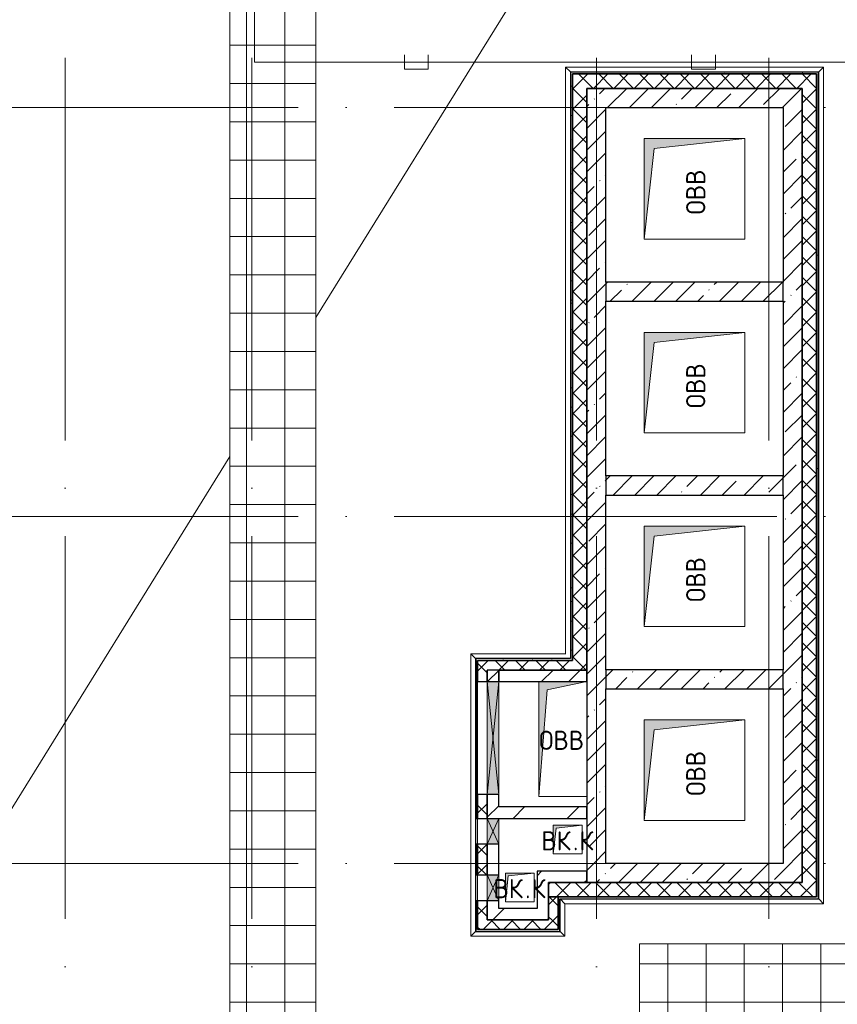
# Model space of a CAD drawing. Header units: millimetres. Extents: x -30540 to 143646, y -11730 to 123410.
# Tile 63 of 114: x 88831 to 97372, y 13978 to 24268. Entities that reach past the tile are written whole.
import ezdxf

# ---------------------------------------------------------------- set-up
doc = ezdxf.new("R2010")
doc.units = ezdxf.units.MM
doc.linetypes.add('ADSK_Линия сетки', pattern=[5000, 4000, -500, 0, -500])
for name, color, linetype, lineweight in [('A-____-NOTE-TEXT', 7, 'Continuous', 18), ('A-GENM-____-OTLN', 7, 'Continuous', 18), ('A-GLAZ-____-MCUT', 7, 'Continuous', 9), ('A-GLAZ-____-OTLN', 7, 'Continuous', 18), ('A-ROOF-____-OTLN', 7, 'Continuous', 18), ('A-ROOF-____-PATT', 7, 'Continuous', 18), ('A-WALL-____-MCUT', 7, 'Continuous', 40), ('A-WALL-____-OTLN', 7, 'Continuous', 18), ('A-WALL-____-PATT', 7, 'Continuous', 40), ('I-WALL-____-MCUT', 7, 'Continuous', 40), ('I-WALL-____-OTLN', 7, 'Continuous', 18), ('M-EQPM-____-OTLN', 7, 'Continuous', 18), ('S-GRID-____-OTLN', 7, 'Continuous', 9)]:
    doc.layers.add(name, color=color, linetype=linetype, lineweight=lineweight)
doc.layers.add('A-DETL-____-OTLN', color=7, linetype='Continuous', lineweight=9, true_color=0x00a600)
doc.styles.add('GOST Common', font='GOST_Common.ttf', dxfattribs={"height": 200})
pattern_1 = [(45, (0, 0), (-228.0985, 228.0985), []), (45, (228.1, 0), (-228.0985, 228.0985), [403.225, -80.645, 6.706, -73.939])]
pattern_2 = [(45, (0, 0), (-106.06602, 106.06602), []), (135, (0, 0), (-106.06602, -106.06602), [])]
pattern_3 = [(45, (0, 0), (-424.264, 424.264), []), (45, (0, 282.8), (-424.264, 424.264), [])]
pattern_4 = [(0, (0, 0), (0, 400), []), (90, (0, 0), (-400, 2e-14), [])]
pattern_5 = [(0, (0, 0), (406.4, 101.6), [6.706, -298.094, 6.706, -298.094, -1625.6]), (0, (0, 0), (406.4, 101.6), [-609.6, 6.706, -602.894, 6.706, -298.094, -711.2]), (0, (0, 0), (406.4, 101.6), [-1524, 6.706, -196.494, 6.706, -501.294]), (120, (152.4, 50.8), (-291.18818, 301.15272), [6.706, -298.094, 6.706, -298.094, -1625.6]), (120, (152.4, 50.8), (-291.18818, 301.15272), [-609.6, 6.706, -602.894, 6.706, -298.094, -711.2]), (120, (152.4, 50.8), (-291.18818, 301.15272), [-1524, 6.706, -196.494, 6.706, -501.294]), (240, (203.2, 254), (-115.21182, -402.75272), [6.706, -298.094, 6.706, -298.094, -1625.6]), (240, (203.2, 254), (-115.21182, -402.75272), [-609.6, 6.706, -602.894, 6.706, -298.094, -711.2]), (240, (203.2, 254), (-115.21182, -402.75272), [-1524, 6.706, -196.494, 6.706, -501.294])]

# ---------------------------------------------------------------- blocks, each defined once
blk = doc.blocks.new('АР_Отверстие прямоугольное - ОВВ-6393720-Кровля')
at = {"layer": 'A-GLAZ-____-OTLN', "lineweight": 13, "true_color": 0xf9f9f9}
blk.add_hatch(color=7, dxfattribs=at).paths.add_polyline_path([(-465, -60), (715, -60), (715, 60), (-465, 60), (-465, 29)])
at = {"layer": 'A-GLAZ-____-MCUT', "color": 254, "lineweight": 15, "true_color": 0xcccccc}
for p, q in [((-465, 60), (-465, -60)), ((715, 60), (715, -60))]:
    blk.add_line(p, q, dxfattribs=at)
at = {"layer": 'A-GLAZ-____-OTLN', "color": 254, "lineweight": 5, "true_color": 0xcccccc}
for p, q in [((715, 60), (-465, -60)), ((-465, 60), (715, -60))]:
    blk.add_line(p, q, dxfattribs=at)
at = {"layer": 'A-GLAZ-____-OTLN', "color": 254, "lineweight": 13, "true_color": 0xcccccc}
for p, q in [((715, 60), (-465, 60)), ((-465, 60), (-465, -60)), ((715, -60), (715, 60)), ((-465, -60), (715, -60))]:
    blk.add_line(p, q, dxfattribs=at)
blk = doc.blocks.new('_GM_Dt-St-D_Фартук гнутый из оцинкованной стали_Пристенный_Тип 1__c-верхняя кромка с отгибом_ - ФС-1_3_50х70У100-1_5_t__RAL7016-6272292-Кровля')
at = {"layer": 'A-GENM-____-OTLN', "color": 254, "lineweight": 13, "true_color": 0xcccccc}
for p, q in [((0, 50), (8743, 50)), ((50, 0), (0, 50)), ((50, 0), (8693, 0)), ((50, 0), (50, -1)), ((8743, 50), (8693, 0)), ((8693, -1), (8693, 0))]:
    blk.add_line(p, q, dxfattribs=at)
blk = doc.blocks.new('_GM_Dt-St-D_Фартук гнутый из оцинкованной стали_Пристенный_Тип 1__c-верхняя кромка с отгибом_ - ФС-1_3_50х70У100-1_5_t__RAL7016-6849572-Кровля')
at = {"layer": 'A-GENM-____-OTLN', "color": 254, "lineweight": 13, "true_color": 0xcccccc}
for p, q in [((50, 1.5), (50, 0)), ((2903, 0), (50, 0)), ((2903, 0), (2903, 1.5)), ((2903, 0), (2953, -50)), ((0, -50), (50, 0)), ((2953, -50), (0, -50))]:
    blk.add_line(p, q, dxfattribs=at)
blk = doc.blocks.new('_GM_Dt-St-D_Фартук гнутый из оцинкованной стали_Пристенный_Тип 1__c-верхняя кромка с отгибом_ - ФС-1_3_50х70У100-1_5_t__RAL7016-6261184-Кровля')
at = {"layer": 'A-GENM-____-OTLN', "color": 254, "lineweight": 13, "true_color": 0xcccccc}
for p, q in [((0, -50), (50, 0)), ((50, 1.5), (50, 0)), ((933, 0), (50, 0)), ((933, 0), (933, 1.5)), ((933, 0), (983, -50)), ((983, -50), (0, -50))]:
    blk.add_line(p, q, dxfattribs=at)
blk = doc.blocks.new('_GM_Dt-St-D_Фартук гнутый из оцинкованной стали_Пристенный_Тип 1__c-верхняя кромка с отгибом_ - ФС-1_3_50х70У100-1_5_t__RAL7016-6850136-Кровля')
at = {"layer": 'A-GENM-____-OTLN', "color": 254, "lineweight": 13, "true_color": 0xcccccc}
for p, q in [((0, 1.5), (0, 0)), ((2699.999999, 0), (0, 0)), ((50, -50), (0, 0)), ((2699.999999, 0), (2699.999999, 1.5)), ((2699.999999, 0), (2749.999999, -50)), ((2749.999999, -50), (50, -50))]:
    blk.add_line(p, q, dxfattribs=at)
blk = doc.blocks.new('_GM_Dt-St-D_Фартук гнутый из оцинкованной стали_Пристенный_Тип 1__c-верхняя кромка с отгибом_ - ФС-1_3_50х70У100-1_5_t__RAL7016-6850130-Кровля')
at = {"layer": 'A-GENM-____-OTLN', "color": 254, "lineweight": 13, "true_color": 0xcccccc}
for p, q in [((0, 0), (50, 50)), ((0, 0), (340, 0)), ((0, 0), (0, -1)), ((50, 50), (390, 50)), ((390, 50), (340, 0)), ((340, -1), (340, 0))]:
    blk.add_line(p, q, dxfattribs=at)
blk = doc.blocks.new('_GM_Dt-St-D_Фартук гнутый из оцинкованной стали_Пристенный_Тип 1__c-верхняя кромка с отгибом_ - ФС-1_3_50х70У100-1_5_t__RAL7016-6272289-Кровля')
at = {"layer": 'A-GENM-____-OTLN', "color": 254, "lineweight": 13, "true_color": 0xcccccc}
for p, q in [((0, 50), (2693, 50)), ((52, 0), (2642, 0))]:
    blk.add_line(p, q, dxfattribs=at)
blk = doc.blocks.new('_GM_Dt-St-D_Фартук гнутый из оцинкованной стали_Пристенный_Тип 1__c-верхняя кромка с отгибом_ - ФС-1_3_50х70У100-1_5_t__RAL7016-6272210-Кровля')
at = {"layer": 'A-GENM-____-OTLN', "color": 254, "lineweight": 13, "true_color": 0xcccccc}
for p, q in [((0, -50), (50, 0)), ((50, 1), (50, 0)), ((6182, 0), (50, 0)), ((6132, -50), (0, -50))]:
    blk.add_line(p, q, dxfattribs=at)
blk = doc.blocks.new('_GM_Dt-St-D_Фартук гнутый из оцинкованной стали_Пристенный_Тип 1__c-верхняя кромка с отгибом_ - ФС-1_3_50х70У100-1_5_t__RAL7016-6850215-Кровля')
at = {"layer": 'A-GENM-____-OTLN', "color": 254, "lineweight": 13, "true_color": 0xcccccc}
for p, q in [((0, 50), (991, 50)), ((50, 0), (0, 50)), ((50, 0), (1041, 0)), ((50, 0), (50, -1))]:
    blk.add_line(p, q, dxfattribs=at)
blk = doc.blocks.new('АР_Отверстие прямоугольное1 - ВК-6638639-Кровля')
at = {"layer": 'A-GLAZ-____-OTLN', "lineweight": 13, "true_color": 0xf9f9f9}
blk.add_hatch(color=7, dxfattribs=at).paths.add_polyline_path([(-10, -60), (260, -60), (260, 60), (-10, 60)])
at = {"layer": 'A-GLAZ-____-MCUT', "color": 254, "lineweight": 15, "true_color": 0xcccccc}
for p, q in [((-10, 60), (-10, -60)), ((260, 60), (260, -60))]:
    blk.add_line(p, q, dxfattribs=at)
at = {"layer": 'A-GLAZ-____-OTLN', "color": 254, "lineweight": 5, "true_color": 0xcccccc}
for p, q in [((260, 60), (-10, -60)), ((-10, 60), (260, -60))]:
    blk.add_line(p, q, dxfattribs=at)
at = {"layer": 'A-GLAZ-____-OTLN', "color": 254, "lineweight": 13, "true_color": 0xcccccc}
for p, q in [((260, 60), (-10, 60)), ((-10, 60), (-10, -60)), ((260, -60), (260, 60)), ((-10, -60), (260, -60))]:
    blk.add_line(p, q, dxfattribs=at)
blk = doc.blocks.new('АР_Канал вертикальный прямоугольный - ВК_К-5757486-Кровля')
at = {"layer": 'M-EQPM-____-OTLN', "lineweight": 13, "true_color": 0xe2e2e2}
blk.add_hatch(color=254, dxfattribs=at).paths.add_polyline_path([(-150, -150), (-120, 120), (130, 150), (-150, 150), (-150, -108)])
at = {"layer": 'M-EQPM-____-OTLN', "color": 253, "lineweight": 13, "true_color": 0xaaaaaa}
for p, q in [((150, 150), (-150, 150)), ((-150, 150), (-150, -150)), ((150, 150), (-150, 150)), ((-150, 150), (-150, -150)), ((-150, -150), (-150, 150)), ((-150, 150), (150, 150)), ((-150, -150), (-120, 120)), ((-150, -150), (-120, 120)), ((-120, 120), (150, 150)), ((-120, 120), (150, 150)), ((150, -150), (150, 150)), ((150, 150), (150, -150)), ((-150, -150), (150, -150)), ((150, -150), (-150, -150))]:
    blk.add_line(p, q, dxfattribs=at)
blk = doc.blocks.new('АР_Канал вертикальный прямоугольный - ВК_К-5750316-Кровля')
at = {"layer": 'M-EQPM-____-OTLN', "lineweight": 13, "true_color": 0xe2e2e2}
blk.add_hatch(color=254, dxfattribs=at).paths.add_polyline_path([(-150, -150), (-120, 120), (150, 150), (-150, 150)])
at = {"layer": 'M-EQPM-____-OTLN', "color": 253, "lineweight": 13, "true_color": 0xaaaaaa}
for p, q in [((150, 150), (-150, 150)), ((-150, 150), (-150, -150)), ((150, 150), (-150, 150)), ((-150, 150), (-150, -150)), ((-150, -150), (-150, 150)), ((-150, 150), (150, 150)), ((-150, -150), (-120, 120)), ((-150, -150), (-120, 120)), ((-120, 120), (150, 150)), ((-120, 120), (150, 150)), ((150, -150), (150, 150)), ((150, 150), (150, -150)), ((-150, -150), (150, -150)), ((150, -150), (-150, -150))]:
    blk.add_line(p, q, dxfattribs=at)
blk = doc.blocks.new('АР_Канал вертикальный прямоугольный - ОВВ-3187012-Кровля')
at = {"layer": 'M-EQPM-____-OTLN', "lineweight": 13, "true_color": 0xe2e2e2}
blk.add_hatch(color=254, dxfattribs=at).paths.add_polyline_path([(-250, -600), (-165, 515), (250, 600), (-250, 600), (-250, 342)])
at = {"layer": 'M-EQPM-____-OTLN', "color": 253, "lineweight": 13, "true_color": 0xaaaaaa}
for p, q in [((250, 600), (-250, 600)), ((-250, 600), (-250, -600)), ((250, 600), (-250, 600)), ((-250, 600), (-250, -600)), ((-250, -600), (-250, 600)), ((-250, 600), (250, 600)), ((-250, -600), (-165, 515)), ((-250, -600), (-165, 515)), ((-165, 515), (250, 600)), ((-165, 515), (250, 600)), ((250, -600), (250, 600)), ((250, 600), (250, -600)), ((-250, -600), (250, -600)), ((250, -600), (-250, -600))]:
    blk.add_line(p, q, dxfattribs=at)
blk = doc.blocks.new('АР_Канал вертикальный прямоугольный1 - ОВВ-6958475-Кровля')
at = {"layer": 'M-EQPM-____-OTLN', "lineweight": 13, "true_color": 0xe2e2e2}
blk.add_hatch(color=254, dxfattribs=at).paths.add_polyline_path([(525, -525), (-420, -420), (-525, 525), (-525, -525)])
at = {"layer": 'M-EQPM-____-OTLN', "color": 253, "lineweight": 13, "true_color": 0xaaaaaa}
for p, q in [((-525, 525), (-420, -420)), ((-525, 525), (-420, -420)), ((-525, -525), (-525, 525)), ((-525, 525), (525, 525)), ((-525, -525), (-525, 525)), ((525, 525), (-525, 525)), ((-525, 525), (-525, -525)), ((525, 525), (525, -525)), ((525, -525), (525, 525)), ((-420, -420), (525, -525)), ((-420, -420), (525, -525)), ((525, -525), (-525, -525)), ((525, -525), (-525, -525)), ((-525, -525), (525, -525))]:
    blk.add_line(p, q, dxfattribs=at)
blk = doc.blocks.new('Наметкина 10_РД_АР_К4_отсоединено_rvt-1-Кровля')
at = {"layer": 'A-ROOF-____-PATT', "lineweight": 5, "true_color": 0xe4e4e4}
h = blk.add_hatch(dxfattribs=at)
h.set_pattern_fill('FP_22', color=254, style=0, pattern_type=2)
h.set_pattern_definition(pattern_4)
h.paths.add_polyline_path([(103145, 12250), (104045, 12250), (104045, 19755), (106355, 19755), (106355, 29125), (103559, 29125), (103559, 36525), (102659, 36525), (102659, 28225), (105457, 28225), (105455, 26225), (99314, 26225), (99314, 30947), (100276, 30947), (100276, 36525), (99376, 36525), (99376, 31775), (98177, 31775), (98177, 28705), (98125, 28755), (98125, 28635), (97585, 28635), (97585, 27487), (98177, 27487), (98177, 25305), (103455, 25305), (103455, 23720), (105455, 23720), (105455, 20655), (97955, 20655), (97955, 14610), (95305, 14610), (95305, 12250), (96205, 12250), (96205, 13710), (98855, 13710), (98855, 19755), (98935, 19755), (98935, 19775), (99775, 19775), (99775, 19755), (103145, 19755), (103145, 17984)])
h = blk.add_hatch(dxfattribs=at)
h.set_pattern_fill('FP_22', color=254, style=0, pattern_type=2)
h.set_pattern_definition(pattern_4)
h.paths.add_polyline_path([(91925, 12250), (91925, 30540), (91025, 30540), (91025, 12250)])
at = {"layer": 'A-WALL-____-PATT', "lineweight": 5, "true_color": 0xcccccc}
h = blk.add_hatch(dxfattribs=at)
h.set_pattern_fill('FP_24', color=254, style=0, pattern_type=2)
h.set_pattern_definition(pattern_5)
h.paths.add_polyline_path([(97155, 23700), (97175, 23700), (97175, 23720), (94585, 23720), (94585, 23700), (95208, 23700)])
h = blk.add_hatch(dxfattribs=at)
h.set_pattern_fill('FP_24', color=254, style=0, pattern_type=2)
h.set_pattern_definition(pattern_5)
h.paths.add_polyline_path([(94605, 17590), (94605, 23700), (94585, 23700), (94585, 17590)])
h = blk.add_hatch(dxfattribs=at)
h.set_pattern_fill('FP_21', color=254, style=0, pattern_type=2)
h.set_pattern_definition(pattern_2)
h.paths.add_polyline_path([(94605, 17570), (94755, 17570), (94755, 23700), (94605, 23700), (94605, 17984)])
h = blk.add_hatch(dxfattribs=at)
h.set_pattern_fill('FP_21', color=254, style=0, pattern_type=2)
h.set_pattern_definition(pattern_2)
h.paths.add_polyline_path([(97005, 23550), (97155, 23550), (97155, 23700), (94755, 23700), (94755, 23550), (95208, 23550)])
h = blk.add_hatch(dxfattribs=at)
h.set_pattern_fill('FP_24', color=254, style=0, pattern_type=2)
h.set_pattern_definition(pattern_5)
h.paths.add_polyline_path([(97155, 15080), (97175, 15080), (97175, 23700), (97155, 23700), (97155, 15092)])
h = blk.add_hatch(dxfattribs=at)
h.set_pattern_fill('FP_19', color=254, style=0, pattern_type=2)
h.set_pattern_definition(pattern_1)
h.paths.add_polyline_path([(96805, 23350), (97005, 23350), (97005, 23550), (94755, 23550), (94755, 23350), (95208, 23350)])
h = blk.add_hatch(dxfattribs=at)
h.set_pattern_fill('FP_21', color=254, style=0, pattern_type=2)
h.set_pattern_definition(pattern_2)
h.paths.add_polyline_path([(97155, 15100), (97155, 23550), (97005, 23550), (97005, 15100)])
h = blk.add_hatch(dxfattribs=at)
h.set_pattern_fill('FP_19', color=254, style=0, pattern_type=2)
h.set_pattern_definition(pattern_1)
h.paths.add_polyline_path([(94755, 15450), (94955, 15450), (94955, 23350), (94755, 23350), (94755, 16538)])
h = blk.add_hatch(dxfattribs=at)
h.set_pattern_fill('FP_19', color=254, style=0, pattern_type=2)
h.set_pattern_definition(pattern_1)
h.paths.add_polyline_path([(97005, 15250), (97005, 23350), (96805, 23350), (96805, 15250)])
h = blk.add_hatch(dxfattribs=at)
h.set_pattern_fill('FP_19', color=254, style=0, pattern_type=2)
h.set_pattern_definition(pattern_1)
h.paths.add_polyline_path([(94955, 21325), (96805, 21325), (96805, 21525), (94955, 21525)])
h = blk.add_hatch(dxfattribs=at)
h.set_pattern_fill('FP_19', color=254, style=0, pattern_type=2)
h.set_pattern_definition(pattern_1)
h.paths.add_polyline_path([(96805, 19300), (96805, 19500), (94955, 19500), (94955, 19300)])
h = blk.add_hatch(dxfattribs=at)
h.set_pattern_fill('FP_24', color=254, style=0, pattern_type=2)
h.set_pattern_definition(pattern_5)
h.paths.add_polyline_path([(93615, 17570), (94605, 17570), (94605, 17590), (93595, 17590), (93595, 17570)])
h = blk.add_hatch(dxfattribs=at)
h.set_pattern_fill('FP_24', color=254, style=0, pattern_type=2)
h.set_pattern_definition(pattern_5)
h.paths.add_polyline_path([(93615, 14760), (93615, 15060), (93595, 15060), (93595, 14760)])
h.paths.add_polyline_path([(93615, 15330), (93615, 15650), (93595, 15650), (93595, 15330)])
h.paths.add_polyline_path([(93595, 15920), (93615, 15920), (93615, 17570), (93595, 17570), (93595, 16538)])
h = blk.add_hatch(dxfattribs=at)
h.set_pattern_fill('FP_21', color=254, style=0, pattern_type=2)
h.set_pattern_definition(pattern_2)
h.paths.add_polyline_path([(93715, 14760), (93715, 15060), (93615, 15060), (93615, 14760)])
h.paths.add_polyline_path([(93715, 15330), (93715, 15650), (93615, 15650), (93615, 15330)])
h.paths.add_polyline_path([(93715, 15920), (93715, 16170), (93615, 16170), (93615, 15920)])
h.paths.add_polyline_path([(93715, 17350), (93715, 17570), (93615, 17570), (93615, 17350)])
h = blk.add_hatch(dxfattribs=at)
h.set_pattern_fill('FP_21', color=254, style=0, pattern_type=2)
h.set_pattern_definition(pattern_2)
h.paths.add_polyline_path([(93835, 17470), (94755, 17470), (94755, 17570), (93715, 17570), (93715, 17470)])
h = blk.add_hatch(dxfattribs=at)
h.set_pattern_fill('FP_20', color=254, style=0, pattern_type=2)
h.set_pattern_definition(pattern_3)
h.paths.add_polyline_path([(93835, 15920), (93835, 16170), (93715, 16170), (93715, 15920)])
h.paths.add_polyline_path([(93835, 17350), (93835, 17470), (93715, 17470), (93715, 17350)])
h = blk.add_hatch(dxfattribs=at)
h.set_pattern_fill('FP_20', color=254, style=0, pattern_type=2)
h.set_pattern_definition(pattern_3)
h.paths.add_polyline_path([(94340, 17350), (94755, 17350), (94755, 17470), (93835, 17470), (93835, 17350), (94255, 17350)])
h = blk.add_hatch(dxfattribs=at)
h.set_pattern_fill('FP_19', color=254, style=0, pattern_type=2)
h.set_pattern_definition(pattern_1)
h.paths.add_polyline_path([(94955, 17275), (96805, 17275), (96805, 17475), (94955, 17475)])
h = blk.add_hatch(dxfattribs=at)
h.set_pattern_fill('FP_20', color=254, style=0, pattern_type=2)
h.set_pattern_definition(pattern_3)
h.paths.add_polyline_path([(94755, 15920), (94755, 16040), (93835, 16040), (93835, 15920), (94186, 15920)])
h = blk.add_hatch(dxfattribs=at)
h.set_pattern_fill('FP_20', color=254, style=0, pattern_type=2)
h.set_pattern_definition(pattern_3)
h.paths.add_polyline_path([(93835, 14860), (93835, 15060), (93715, 15060), (93715, 14860)])
h.paths.add_polyline_path([(93835, 15330), (93835, 15650), (93715, 15650), (93715, 15330)])
h = blk.add_hatch(dxfattribs=at)
h.set_pattern_fill('FP_19', color=254, style=0, pattern_type=2)
h.set_pattern_definition(pattern_1)
h.paths.add_polyline_path([(96805, 15250), (96805, 15450), (94755, 15450), (94755, 15250), (95208, 15250)])
h = blk.add_hatch(dxfattribs=at)
h.set_pattern_fill('FP_20', color=254, style=0, pattern_type=2)
h.set_pattern_definition(pattern_3)
h.paths.add_polyline_path([(94235, 14860), (94355, 14860), (94355, 15370), (94235, 15370), (94235, 14980)])
h = blk.add_hatch(dxfattribs=at)
h.set_pattern_fill('FP_20', color=254, style=0, pattern_type=2)
h.set_pattern_definition(pattern_3)
h.paths.add_polyline_path([(94755, 15250), (94755, 15370), (94355, 15370), (94355, 15250)])
h = blk.add_hatch(dxfattribs=at)
h.set_pattern_fill('FP_21', color=254, style=0, pattern_type=2)
h.set_pattern_definition(pattern_2)
h.paths.add_polyline_path([(94755, 15100), (94755, 15250), (94355, 15250), (94355, 15100)])
h = blk.add_hatch(dxfattribs=at)
h.set_pattern_fill('FP_21', color=254, style=0, pattern_type=2)
h.set_pattern_definition(pattern_2)
h.paths.add_polyline_path([(97005, 15100), (97005, 15250), (94755, 15250), (94755, 15100), (95208, 15100)])
h = blk.add_hatch(dxfattribs=at)
h.set_pattern_fill('FP_21', color=254, style=0, pattern_type=2)
h.set_pattern_definition(pattern_2)
h.paths.add_polyline_path([(94455, 14860), (94455, 15100), (94355, 15100), (94355, 14860)])
h = blk.add_hatch(dxfattribs=at)
h.set_pattern_fill('FP_24', color=254, style=0, pattern_type=2)
h.set_pattern_definition(pattern_5)
h.paths.add_polyline_path([(97155, 15080), (97155, 15100), (94605, 15100), (94605, 15080), (95208, 15080)])
h = blk.add_hatch(dxfattribs=at)
h.set_pattern_fill('FP_20', color=254, style=0, pattern_type=2)
h.set_pattern_definition(pattern_3)
h.paths.add_polyline_path([(94235, 14860), (94235, 14980), (93835, 14980), (93835, 14860), (94186, 14860)])
h = blk.add_hatch(dxfattribs=at)
h.set_pattern_fill('FP_21', color=254, style=0, pattern_type=2)
h.set_pattern_definition(pattern_2)
h.paths.add_polyline_path([(94455, 14760), (94455, 14860), (93715, 14860), (93715, 14760), (94186, 14760)])
at = {"layer": 'A-ROOF-____-OTLN', "color": 254, "lineweight": 13, "true_color": 0xcccccc}
for p, q in [((91025, 30540), (91025, 12250)), ((91925, 12250), (91925, 30540)), ((91925, 21154), (94005, 24510)), ((86705, 12730), (91025, 19701)), ((97955, 14610), (95305, 14610)), ((95305, 14610), (95305, 12250))]:
    blk.add_line(p, q, dxfattribs=at)
at = {"layer": 'A-WALL-____-MCUT', "color": 254, "lineweight": 30, "true_color": 0xcccccc}
for p, q in [((97175, 23720), (94585, 23720)), ((94585, 23720), (94585, 23700)), ((94585, 23700), (94585, 17590)), ((94605, 23700), (97155, 23700)), ((94605, 17590), (94605, 23700)), ((94755, 23700), (94605, 23700)), ((94605, 23700), (94605, 17570)), ((97155, 23700), (94755, 23700)), ((97155, 23550), (97155, 23700)), ((97155, 23700), (97155, 15100)), ((97175, 23700), (97175, 23720)), ((97175, 15080), (97175, 23700)), ((97005, 23550), (94755, 23550)), ((94755, 23550), (94755, 23350)), ((94755, 23550), (97005, 23550)), ((94755, 17570), (94755, 23550)), ((97005, 23350), (97005, 23550)), ((97005, 23550), (97005, 15250)), ((97155, 15100), (97155, 23550)), ((94755, 23350), (94755, 15450)), ((94955, 23350), (96805, 23350)), ((94955, 21525), (94955, 23350)), ((96805, 23350), (96805, 21525)), ((97005, 15250), (97005, 23350)), ((96805, 21525), (94955, 21525)), ((94955, 21525), (94955, 21325)), ((96805, 21325), (96805, 21525)), ((94955, 19500), (94955, 21325)), ((94955, 21325), (96805, 21325)), ((96805, 21325), (96805, 19500)), ((96805, 19500), (94955, 19500)), ((94955, 19500), (94955, 19300)), ((96805, 19300), (96805, 19500)), ((94955, 17475), (94955, 19300)), ((94955, 19300), (96805, 19300)), ((96805, 19300), (96805, 17475)), ((94585, 17590), (93595, 17590)), ((93595, 17590), (93595, 17570)), ((93595, 17570), (93595, 15920)), ((93615, 17570), (93615, 17350)), ((93715, 17570), (93615, 17570)), ((93615, 17570), (94605, 17570)), ((93615, 15920), (93615, 17570)), ((94605, 17570), (93715, 17570)), ((94605, 17570), (94605, 17590)), ((94755, 17470), (94755, 17570)), ((93715, 17350), (93715, 17470)), ((93835, 17470), (93715, 17470)), ((93835, 17470), (94755, 17470)), ((96805, 17475), (94955, 17475)), ((94955, 17475), (94955, 17275)), ((96805, 17275), (96805, 17475)), ((93615, 17350), (93715, 17350)), ((94955, 15450), (94955, 17275)), ((94955, 17275), (96805, 17275)), ((96805, 17275), (96805, 15450)), ((93615, 16170), (93615, 15920)), ((93715, 16170), (93615, 16170)), ((93715, 15920), (93715, 16170)), ((93595, 15920), (93615, 15920)), ((93615, 15920), (93715, 15920)), ((93595, 15650), (93595, 15330)), ((93615, 15650), (93595, 15650)), ((93615, 15650), (93615, 15330)), ((93715, 15650), (93615, 15650)), ((93615, 15330), (93615, 15650)), ((93715, 15330), (93715, 15650)), ((94755, 15450), (94755, 15250)), ((96805, 15450), (94955, 15450)), ((93595, 15330), (93615, 15330)), ((93615, 15330), (93715, 15330)), ((94755, 15250), (94355, 15250)), ((94355, 15250), (94355, 15100)), ((94755, 15250), (96805, 15250)), ((97005, 15250), (94755, 15250)), ((96805, 15250), (97005, 15250)), ((93595, 15060), (93595, 14760)), ((93615, 15060), (93595, 15060)), ((93615, 15060), (93615, 14760)), ((93715, 15060), (93615, 15060)), ((93615, 14760), (93615, 15060)), ((93715, 14860), (93715, 15060)), ((94355, 15100), (94355, 14860)), ((94455, 15100), (94355, 15100)), ((94355, 15100), (94755, 15100)), ((94455, 15100), (94455, 14760)), ((94475, 15100), (94455, 15100)), ((94455, 14860), (94455, 15100)), ((94605, 15100), (94475, 15100)), ((94475, 14760), (94475, 15080)), ((94475, 15080), (94605, 15080)), ((97155, 15100), (94605, 15100)), ((94605, 15080), (97155, 15080)), ((94755, 15100), (97005, 15100)), ((97005, 15100), (97155, 15100)), ((97155, 15080), (97175, 15080)), ((94355, 14860), (93715, 14860)), ((94455, 14760), (94455, 14860)), ((93595, 14760), (93595, 14740)), ((93595, 14740), (94475, 14740)), ((93615, 14760), (93715, 14760)), ((94455, 14760), (93615, 14760)), ((93715, 14760), (94455, 14760)), ((94475, 14740), (94475, 14760))]:
    blk.add_line(p, q, dxfattribs=at)
at = {"layer": 'A-WALL-____-OTLN', "color": 254, "lineweight": 13, "true_color": 0xcccccc}
for p, q in [((93715, 17350), (93615, 17350)), ((93715, 17350), (93715, 16170)), ((93715, 16170), (93615, 16170)), ((93595, 15650), (93595, 15920)), ((93715, 15920), (93615, 15920)), ((93615, 15920), (93615, 15650)), ((93715, 15920), (93715, 15650)), ((93615, 15650), (93715, 15650)), ((93595, 15060), (93595, 15330)), ((93715, 15330), (93615, 15330)), ((93615, 15330), (93615, 15060)), ((93715, 15330), (93715, 15060)), ((93615, 15060), (93715, 15060))]:
    blk.add_line(p, q, dxfattribs=at)
at = {"layer": 'I-WALL-____-MCUT', "color": 254, "lineweight": 30, "true_color": 0xcccccc}
for p, q in [((93715, 17470), (93715, 17350)), ((93835, 17350), (93835, 17470)), ((94755, 17470), (93835, 17470)), ((93835, 17470), (93835, 17350)), ((94755, 17350), (94755, 17470)), ((93715, 17350), (93835, 17350)), ((93835, 17350), (94755, 17350)), ((93715, 16170), (93715, 15920)), ((93835, 16170), (93715, 16170)), ((93835, 16040), (93835, 16170)), ((94755, 16040), (93835, 16040)), ((94755, 15920), (94755, 16040)), ((93715, 15920), (93835, 15920)), ((93835, 15920), (94755, 15920)), ((93715, 15650), (93715, 15330)), ((93835, 15650), (93715, 15650)), ((93835, 15330), (93835, 15650)), ((94235, 15370), (94235, 14980)), ((94355, 15370), (94235, 15370)), ((94755, 15370), (94355, 15370)), ((94755, 15250), (94755, 15370)), ((93715, 15330), (93835, 15330)), ((94355, 14860), (94355, 15250)), ((94355, 15250), (94755, 15250)), ((93715, 15060), (93715, 14860)), ((93835, 15060), (93715, 15060)), ((93835, 14980), (93835, 15060)), ((94235, 14980), (93835, 14980)), ((93715, 14860), (93835, 14860)), ((93835, 14860), (94235, 14860)), ((94235, 14860), (94355, 14860))]:
    blk.add_line(p, q, dxfattribs=at)
at = {"layer": 'I-WALL-____-OTLN', "color": 254, "lineweight": 13, "true_color": 0xcccccc}
for p, q in [((93715, 16170), (93715, 17350)), ((93835, 17350), (93715, 17350)), ((93835, 17350), (93835, 16170)), ((93715, 16170), (93835, 16170)), ((93715, 15650), (93715, 15920)), ((93715, 15920), (93835, 15920)), ((93835, 15920), (93835, 15650)), ((93715, 15060), (93715, 15330)), ((93835, 15330), (93835, 15060)), ((93715, 15060), (93835, 15060))]:
    blk.add_line(p, q, dxfattribs=at)
at = {"layer": 'A-GENM-____-OTLN', "color": 254, "lineweight": 13, "true_color": 0xcccccc}
for name, p in [('_GM_Dt-St-D_Фартук гнутый из оцинкованной стали_Пристенный_Тип 1__c-верхняя кромка с отгибом_ - ФС-1_3_50х70У100-1_5_t__RAL7016-6272289-Кровля', (94534, 23722)), ('_GM_Dt-St-D_Фартук гнутый из оцинкованной стали_Пристенный_Тип 1__c-верхняя кромка с отгибом_ - ФС-1_3_50х70У100-1_5_t__RAL7016-6850215-Кровля', (93544, 17592)), ('_GM_Dt-St-D_Фартук гнутый из оцинкованной стали_Пристенный_Тип 1__c-верхняя кромка с отгибом_ - ФС-1_3_50х70У100-1_5_t__RAL7016-6850136-Кровля', (94477, 15079)), ('_GM_Dt-St-D_Фартук гнутый из оцинкованной стали_Пристенный_Тип 1__c-верхняя кромка с отгибом_ - ФС-1_3_50х70У100-1_5_t__RAL7016-6261184-Кровля', (93544, 14739))]:
    blk.add_blockref(name, p, dxfattribs=at)
for name, p, rotation in [('_GM_Dt-St-D_Фартук гнутый из оцинкованной стали_Пристенный_Тип 1__c-верхняя кромка с отгибом_ - ФС-1_3_50х70У100-1_5_t__RAL7016-6272210-Кровля', (94584, 23772), 269.9999999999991), ('_GM_Dt-St-D_Фартук гнутый из оцинкованной стали_Пристенный_Тип 1__c-верхняя кромка с отгибом_ - ФС-1_3_50х70У100-1_5_t__RAL7016-6272292-Кровля', (97177, 23772), 270.0000000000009), ('_GM_Dt-St-D_Фартук гнутый из оцинкованной стали_Пристенный_Тип 1__c-верхняя кромка с отгибом_ - ФС-1_3_50х70У100-1_5_t__RAL7016-6849572-Кровля', (93594, 17642), 269.9999999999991), ('_GM_Dt-St-D_Фартук гнутый из оцинкованной стали_Пристенный_Тип 1__c-верхняя кромка с отгибом_ - ФС-1_3_50х70У100-1_5_t__RAL7016-6850130-Кровля', (94477, 15079), 270.0000000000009)]:
    blk.add_blockref(name, p, dxfattribs=dict(at, rotation=rotation))
at = {"layer": 'A-GLAZ-____-OTLN', "color": 254, "lineweight": 13, "true_color": 0xcccccc, "rotation": 269.9999999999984}
for name, p in [('АР_Отверстие прямоугольное - ОВВ-6393720-Кровля', (93775, 16885)), ('АР_Отверстие прямоугольное1 - ВК-6638639-Кровля', (93775, 15910)), ('АР_Отверстие прямоугольное1 - ВК-6638639-Кровля', (93775, 15320))]:
    blk.add_blockref(name, p, dxfattribs=at)
at = {"layer": 'M-EQPM-____-OTLN', "color": 253, "lineweight": 5, "true_color": 0xaaaaaa, "rotation": 270.0000000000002}
for p in [(95880, 22500), (95880, 20475), (95880, 18450), (95880, 16425)]:
    blk.add_blockref('АР_Канал вертикальный прямоугольный1 - ОВВ-6958475-Кровля', p, dxfattribs=at)
at = {"layer": 'M-EQPM-____-OTLN', "color": 253, "lineweight": 5, "true_color": 0xaaaaaa}
for name, p in [('АР_Канал вертикальный прямоугольный - ОВВ-3187012-Кровля', (94505, 16750)), ('АР_Канал вертикальный прямоугольный - ВК_К-5750316-Кровля', (94555, 15700)), ('АР_Канал вертикальный прямоугольный - ВК_К-5757486-Кровля', (94055, 15200))]:
    blk.add_blockref(name, p, dxfattribs=at)
at = {"layer": 'A-____-NOTE-TEXT', "color": 253, "lineweight": 5, "true_color": 0xaaaaaa, "char_height": 200, "width": 609.28, "attachment_point": 1, "rotation": 90, "style": 'GOST Common'}
for insert in [(95793, 22232), (95793, 20207), (95793, 18182), (95793, 16157)]:
    blk.add_mtext('ОВВ', dxfattribs=dict(at, insert=insert))
at = {"layer": 'A-____-NOTE-TEXT', "color": 253, "lineweight": 5, "true_color": 0xaaaaaa, "char_height": 200, "attachment_point": 1, "style": 'GOST Common'}
for s, insert, width in [('ОВВ', (94257, 16837), 609.28), ('ВК', (94280, 15787), 400.84), ('\\fGOST Common|b0|i0|c204|p34|;К', (94677, 15787), 192.4), ('\\fGOST Common|b0|i0|c204|p34|;.', (94611, 15787), 80.17), ('ВК', (93780, 15287), 400.84), ('\\fGOST Common|b0|i0|c204|p34|;К', (94177, 15287), 192.4), ('\\fGOST Common|b0|i0|c204|p34|;.', (94111, 15287), 80.17)]:
    blk.add_mtext(s, dxfattribs=dict(at, insert=insert, width=width))

msp = doc.modelspace()

# ---------------------------------------------------------------- linework, layer by layer
at = {"layer": 'A-DETL-____-OTLN', "color": 1, "true_color": 0xff0000}
for p, q in [((91285.3, 23825), (91285.3, 40825)), ((92849.2, 23900), (92849.2, 23750)), ((93099.2, 23750), (93099.2, 23900)), ((95849.2, 23900), (95849.2, 23750)), ((96099.2, 23750), (96099.2, 23900)), ((98539.6, 23825), (91285.3, 23825)), ((92849.2, 23750), (93099.2, 23750)), ((95849.2, 23750), (96099.2, 23750))]:
    msp.add_line(p, q, dxfattribs=at)
at = {"layer": 'S-GRID-____-OTLN', "color": 253, "linetype": 'ADSK_Линия сетки', "true_color": 0xaaaaaa}
for p, q in [((89305.3, -10130.4), (89305.3, 56550)), ((91255.3, -10130.4), (91255.3, 56550)), ((94855.3, -10130.4), (94855.3, 56550)), ((96655.3, -10130.4), (96655.3, 56550)), ((111741.6, 23350), (78589.2, 23350)), ((111741.6, 19075), (78589.2, 19075)), ((111741.6, 15450), (81129.2, 15450))]:
    msp.add_line(p, q, dxfattribs=at)

# ---------------------------------------------------------------- block references
at = {"lineweight": 5}
msp.add_blockref('Наметкина 10_РД_АР_К4_отсоединено_rvt-1-Кровля', (0, 0), dxfattribs=at)

doc.saveas('drawing.dxf')
